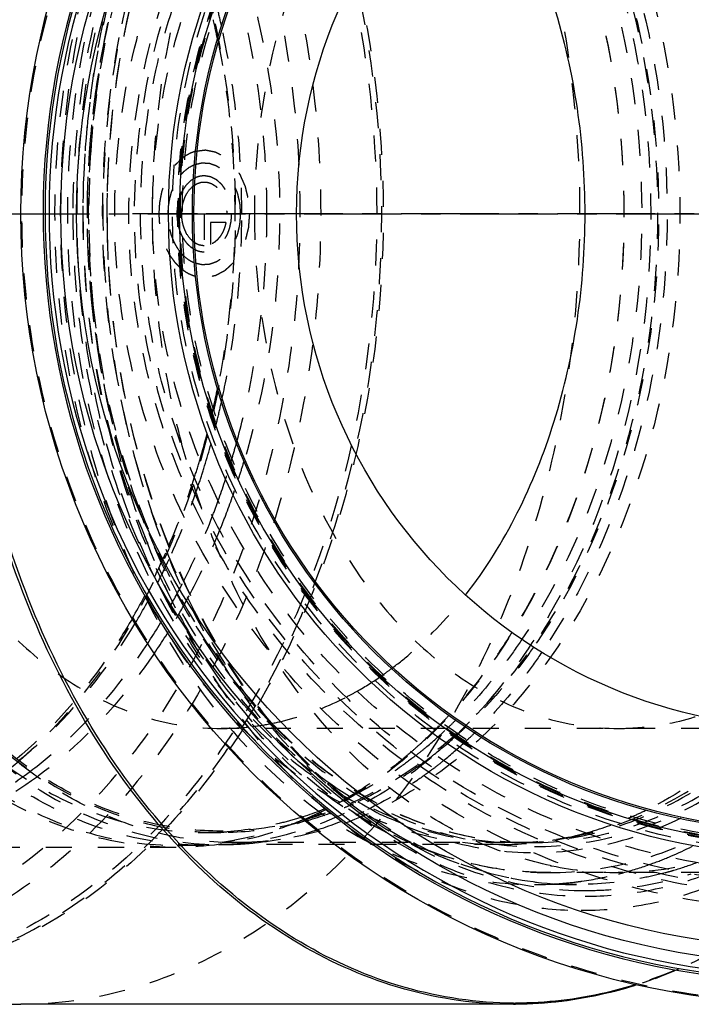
# Model space of a CAD drawing. Header units: millimetres. Extents: x 195 to 799, y 286 to 708.
# Tile 2 of 13: x 397 to 566, y 302 to 549. Entities that reach past the tile are written whole.
import ezdxf

# ---------------------------------------------------------------- set-up
doc = ezdxf.new("R2010")
doc.units = ezdxf.units.MM
doc.header["$LTSCALE"] = 65.185185
doc.linetypes.add('CENTER', pattern=[0.6, 0.375, -0.075, 0.075, -0.075])
doc.linetypes.add('HIDDEN', pattern=[0.2, 0.1, -0.1])
doc.layers.get('0').update_dxf_attribs({"linetype": 'CONTINUOUS'})
for name, color, linetype in [('FASEN', 7, 'CONTINUOUS'), ('KOERPER', 7, 'CONTINUOUS'), ('KONST.EL_MIT_GEO', 7, 'CONTINUOUS'), ('KURVEN', 7, 'CONTINUOUS')]:
    doc.layers.add(name, color=color, linetype=linetype)

msp = doc.modelspace()

# ---------------------------------------------------------------- linework, layer by layer
at = {"color": 2, "linetype": 'CENTER'}
msp.add_line((194.87, 500), (798.69, 500), dxfattribs=at)
at = {"layer": 'FASEN', "color": 8, "linetype": 'HIDDEN'}
msp.add_circle((595.69, 500), 157.5, dxfattribs=at)
at = {"layer": 'FASEN', "color": 7, "linetype": 'Continuous'}
msp.add_circle((595.69, 500), 154.61, dxfattribs=at)
at = {"layer": 'FASEN', "color": 8, "linetype": 'HIDDEN'}
for points, knots in [([(451.44, 657.5), (458.75, 657.5), (473.71, 655.38), (494.95, 646.09), (514.35, 631.2), (537.47, 603.97), (557.52, 559.59), (565.55, 500), (557.52, 440.41), (537.47, 396.03), (514.35, 368.8), (494.95, 353.91), (473.71, 344.62), (458.75, 342.5), (451.44, 342.5)], [0, 0, 0, 0, 0.051728, 0.105332, 0.162247, 0.223214, 0.356474, 0.5, 0.643526, 0.776786, 0.837753, 0.894668, 0.948272, 1, 1, 1, 1]), ([(447.9, 654.61), (455.08, 654.61), (469.77, 652.53), (490.62, 643.41), (509.66, 628.79), (532.36, 602.07), (552.04, 558.5), (559.92, 500), (552.04, 441.5), (532.36, 397.93), (509.66, 371.21), (490.62, 356.59), (469.77, 347.47), (455.08, 345.39), (447.9, 345.39)], [0, 0, 0, 0, 0.051728, 0.105332, 0.162247, 0.223214, 0.356474, 0.5, 0.643526, 0.776786, 0.837753, 0.894668, 0.948272, 1, 1, 1, 1]), ([(447.9, 345.39), (442.28, 345.39), (430.88, 346.64), (414.33, 352.21), (398.63, 361.29), (389.24, 369.3), (384.78, 373.76)], [0, 0, 0, 0, 0.237621, 0.480663, 0.733726, 1, 1, 1, 1]), ([(451.44, 342.5), (445.71, 342.5), (434.1, 343.78), (417.23, 349.45), (401.24, 358.7), (391.67, 366.87), (387.14, 371.4)], [0, 0, 0, 0, 0.237612, 0.480662, 0.733722, 1, 1, 1, 1])]:
    msp.add_open_spline(points, degree=3, knots=knots, dxfattribs=at)
at = {"layer": 'KOERPER', "color": 8, "linetype": 'HIDDEN'}
for p, q in [((595.69, 371.1), (447.9, 371.1)), ((595.69, 335), (529.93, 335))]:
    msp.add_line(p, q, dxfattribs=at)
msp.add_circle((595.69, 500), 165, dxfattribs=at)
at = {"layer": 'KOERPER', "color": 7, "linetype": 'Continuous'}
msp.add_circle((595.69, 500), 128.9, dxfattribs=at)
at = {"layer": 'KOERPER', "color": 8, "linetype": 'HIDDEN'}
for centre, radius, start, end in [((439.18, 454.69), 85.71, 305.1357, 306.8567), ((442, 450.52), 80.68, 299.7162, 304.7169), ((439.97, 453.58), 84.35, 304.6734, 305.1323), ((443.73, 447.52), 77.21, 297.3707, 299.7067), ((447.89, 435.83), 64.73, 270.0075, 276.8785), ((447.77, 436.81), 65.72, 276.8851, 281.2075), ((547.68, 419.92), 84.95, 258.2254, 258.5065), ((547.42, 418.5), 83.5, 258.4887, 269.9601)]:
    msp.add_arc(centre, radius, start, end, dxfattribs=at)
for points, knots in [([(547.36, 665), (555.02, 665), (570.7, 662.78), (592.95, 653.05), (613.26, 637.44), (637.49, 608.92), (658.5, 562.45), (664.03, 521.25), (664.03, 500)], [0, 0, 0, 0, 0.103456, 0.210669, 0.324498, 0.446432, 0.712952, 1, 1, 1, 1]), ([(447.9, 628.9), (441.92, 628.9), (429.67, 627.16), (412.29, 619.56), (396.42, 607.37), (377.49, 585.09), (361.08, 548.79), (356.76, 516.6), (356.76, 500)], [0, 0, 0, 0, 0.103456, 0.210669, 0.324498, 0.446432, 0.712952, 1, 1, 1, 1]), ([(547.36, 628.9), (541.37, 628.9), (529.13, 627.16), (511.75, 619.56), (495.87, 607.37), (476.95, 585.09), (460.54, 548.79), (456.21, 516.6), (456.21, 500)], [0, 0, 0, 0, 0.103456, 0.210669, 0.324498, 0.446432, 0.712952, 1, 1, 1, 1]), ([(430.69, 500), (430.69, 505.02), (431.33, 524.87), (434.52, 544.66), (438.4, 558.98)], [0, 0, 0, 0, 0.252831, 1, 1, 1, 1]), ([(356.76, 500), (356.76, 483.4), (361.08, 451.21), (377.49, 414.91), (396.42, 392.63), (412.29, 380.44), (429.67, 372.84), (441.92, 371.1), (447.9, 371.1)], [0, 0, 0, 0, 0.287048, 0.553568, 0.675502, 0.789331, 0.896544, 1, 1, 1, 1]), ([(438.4, 441.02), (437.12, 445.75), (432.59, 465.09), (430.69, 485.04), (430.69, 500)], [0, 0, 0, 0, 0.246659, 1, 1, 1, 1]), ([(456.21, 500), (456.21, 483.4), (460.54, 451.21), (476.95, 414.91), (495.87, 392.63), (511.75, 380.44), (529.13, 372.84), (541.37, 371.1), (547.36, 371.1)], [0, 0, 0, 0, 0.287048, 0.553568, 0.675502, 0.789331, 0.896544, 1, 1, 1, 1]), ([(664.03, 500), (664.03, 478.75), (658.5, 437.55), (637.49, 391.08), (613.26, 362.56), (592.95, 346.95), (570.7, 337.22), (555.02, 335), (547.36, 335)], [0, 0, 0, 0, 0.287048, 0.553568, 0.675502, 0.789331, 0.896544, 1, 1, 1, 1]), ([(530.35, 336.76), (525.2, 337.84), (514.92, 341), (495.04, 351.18), (472.38, 371.06), (451.33, 402.98), (441.96, 427.83), (438.4, 441.02)], [0, 0, 0, 0, 0.108226, 0.22001, 0.457917, 0.718694, 1, 1, 1, 1]), ([(490.59, 386.11), (492.28, 387.38), (499.07, 392.86), (505.07, 399.3), (509.13, 404.52)], [0, 0, 0, 0, 0.242115, 1, 1, 1, 1]), ([(460.54, 372.35), (462.14, 372.66), (468.58, 374.19), (474.8, 376.66), (479.23, 378.95)], [0, 0, 0, 0, 0.246198, 1, 1, 1, 1]), ([(547.36, 371.1), (549.04, 371.1), (555.81, 371.36), (562.53, 372.7), (567.38, 374.25)], [0, 0, 0, 0, 0.248499, 1, 1, 1, 1])]:
    msp.add_open_spline(points, degree=3, knots=knots, dxfattribs=at)
at = {"layer": 'KOERPER', "color": 7, "linetype": 'Continuous'}
for points, knots in [([(539.05, 500), (539.05, 517.6), (534.24, 551.57), (519.09, 582.71), (509.13, 595.48)], [0, 0, 0, 0, 0.520792, 1, 1, 1, 1]), ([(509.13, 404.52), (519.09, 417.29), (534.24, 448.43), (539.05, 482.4), (539.05, 500)], [0, 0, 0, 0, 0.479208, 1, 1, 1, 1])]:
    msp.add_open_spline(points, degree=3, knots=knots, dxfattribs=at)
at = {"layer": 'KONST.EL_MIT_GEO', "color": 8, "linetype": 'HIDDEN'}
for p, q in [((419.68, 514.12), (419.67, 513.89)), ((400.01, 360.32), (400.21, 360.47)), ((402.1, 359.21), (401.84, 359.01)), ((447.9, 345), (443.66, 345)), ((534.65, 343.74), (531.87, 343.24)), ((436.59, 341.3), (350.32, 341.3)), ((443.66, 341.8), (436.94, 341.8)), ((448.15, 342.6), (447.84, 342.55)), ((517.9, 342), (447.9, 342)), ((520.73, 342.5), (451.44, 342.5)), ((525.68, 342.5), (522.1, 342.5)), ((536.91, 332), (526.39, 332))]:
    msp.add_line(p, q, dxfattribs=at)
at = {"layer": 'KONST.EL_MIT_GEO', "color": 2, "linetype": 'CENTER'}
msp.add_line((595.69, 500), (425.69, 500), dxfattribs=at)
at = {"layer": 'KONST.EL_MIT_GEO', "color": 7, "linetype": 'Continuous'}
msp.add_line((521.15, 302), (397.7, 302), dxfattribs=at)
for radius in [198, 187.94, 184, 161, 158.2, 155]:
    msp.add_circle((595.69, 500), radius, dxfattribs=at)
at = {"layer": 'KONST.EL_MIT_GEO', "color": 8, "linetype": 'HIDDEN'}
for radius in [197.71, 174.46, 170.93, 169.5, 168, 165, 160, 158.7, 158.5, 158, 157.5]:
    msp.add_circle((595.69, 500), radius, dxfattribs=at)
at = {"layer": 'KONST.EL_MIT_GEO', "color": 7, "linetype": 'Continuous'}
for centre, radius, start, end in [((595.69, 500), 192.4, 107.8302, 72.1698), ((595.69, 500), 191.9, 107.8376, 72.1624), ((595.69, 500), 190.91, 107.8414, 72.1586), ((397.72, 401.5), 99.5, 262.9151, 269.9869), ((521.15, 401.13), 99.13, 270, 270.2949), ((521.65, 400.86), 98.57, 269.7151, 270)]:
    msp.add_arc(centre, radius, start, end, dxfattribs=at)
at = {"layer": 'KONST.EL_MIT_GEO', "color": 8, "linetype": 'HIDDEN'}
for centre, radius, start, end in [((245.15, 502.37), 207.69, 12.3886, 13.7193), ((239.16, 501.94), 211.98, 11.3165, 12.7225), ((658.53, 500.01), 239.27, 176.6733, 178.7553), ((658.73, 500), 239.47, 178.978, 180.9328), ((658.81, 500), 239.54, 178.7548, 178.978), ((658.81, 500), 239.54, 180.9329, 181.1738), ((658.58, 500), 239.31, 181.1734, 183.1905), ((658.01, 499.97), 238.75, 183.1911, 183.3217), ((239.13, 498.06), 212.01, 347.2802, 348.6829), ((240.98, 497.65), 210.11, 346.9225, 347.2787), ((245.15, 497.63), 207.69, 346.2808, 347.6114), ((244.78, 496.75), 206.21, 343.6157, 346.928), ((251.96, 495.88), 200.66, 342.6988, 345.9585), ((246.92, 497.2), 205.88, 345.9415, 346.2794), ((258.24, 495.87), 200.69, 343.476, 344.6228), ((251.95, 494.7), 198.75, 342.2443, 343.599), ((265.23, 493.71), 193.37, 340.186, 343.1667), ((260.21, 495.29), 198.64, 343.1516, 343.4746), ((263.99, 494.9), 197.99, 342.215, 343.3228), ((259.66, 492.18), 190.64, 336.7253, 342.2608), ((257.42, 494.19), 194.95, 341.3663, 342.6946), ((265.87, 494.3), 196.01, 341.9328, 342.2136), ((267.65, 490.54), 184.09, 335.7722, 341.4247), ((269.63, 493.06), 192.05, 339.094, 341.9379), ((269.94, 492.03), 188.38, 338.941, 340.1828), ((280.86, 487.6), 176.6, 333.2276, 339.0078), ((275.58, 490.83), 185.7, 337.8495, 339.0804), ((283.73, 487.45), 176.87, 332.1457, 337.8705), ((272.43, 486.87), 176.81, 333.9388, 336.6679), ((277.75, 486.04), 173.04, 333.0637, 335.7594), ((281.17, 482.61), 167.08, 329.8395, 333.9354), ((287.44, 481.03), 162.13, 328.9731, 333.0917), ((290.41, 482.83), 165.91, 330.6809, 333.2137), ((296.01, 481.17), 163.09, 329.6076, 332.0796), ((299.61, 477.58), 155.32, 326.7455, 330.7072), ((302.99, 477.07), 154.99, 325.791, 329.6099), ((414.09, 458.25), 123.64, 315.8053, 316.1229), ((412.86, 459.43), 125.35, 316.1248, 317.2554), ((423.77, 456.6), 117.6, 313.5666, 314.8054), ((416.31, 456.07), 120.53, 312.5235, 315.8125), ((426.96, 453.2), 112.94, 309.6648, 313.2169), ((424.84, 455.48), 116.06, 313.2084, 313.5647), ((429.63, 454.9), 115.27, 312.3229, 313.6116), ((432.76, 451.41), 110.57, 308.3239, 311.9756), ((431.48, 451.62), 114.23, 309.1981, 312.742), ((430.68, 453.75), 113.71, 311.9666, 312.3207), ((429.36, 453.94), 117.37, 312.7336, 313.0724), ((428.32, 455.04), 118.89, 313.0742, 314.2872), ((419.89, 452.22), 115.27, 310.9654, 312.5041), ((430.38, 449.15), 107.65, 308.0009, 309.642), ((436.1, 447.26), 105.25, 306.5909, 308.2999), ((434.92, 447.47), 108.84, 307.479, 309.1757), ((440.25, 433.71), 89.28, 294.3612, 296.0454), ((431.19, 436.73), 96.06, 298.7914, 300.0744), ((441.52, 430.85), 86.15, 287.8007, 294.3753), ((433.04, 433.28), 92.15, 292.6544, 298.5794), ((446.31, 429.4), 84.6, 285.5233, 292.5289), ((431.64, 435.91), 95.13, 298.5616, 298.7897), ((445.21, 432.12), 87.53, 292.5129, 294.1394), ((444.59, 432.07), 90.61, 294.1158, 295.5377), ((514.61, 432.04), 90.58, 293.5562, 295.9854), ((445.84, 429.22), 87.5, 287.1988, 294.1325), ((516.23, 428.18), 86.4, 285.508, 292.8964), ((515.2, 430.71), 89.13, 292.8765, 293.551), ((447.51, 423.91), 81.94, 276.1421, 287.1765), ((443.66, 422.3), 77.3, 270.0004, 271.5735), ((443.65, 422.56), 77.56, 271.5736, 273.138), ((443.64, 422.81), 77.81, 273.1379, 274.2628), ((436.75, 422.61), 80.82, 278.4524, 280.3811), ((517.86, 421.82), 79.82, 270.034, 280.1105), ((520.69, 422.06), 79.56, 270.0329, 280.1107), ((517.64, 423.15), 81.17, 280.0982, 281.7801), ((517.39, 424.28), 82.32, 281.7871, 285.4563), ((521.98, 429.7), 98.47, 292.7407, 299.312), ((436.92, 421.39), 79.59, 270.0179, 277.8876), ((447.9, 420.89), 78.89, 270.0013, 272.581), ((436.8, 422.28), 80.49, 278.1032, 278.4512), ((447.88, 421.26), 79.26, 272.5806, 274.263), ((447.86, 421.63), 79.63, 274.2633, 276.0735), ((522.1, 421.03), 78.53, 269.001, 269.9998), ((525.68, 421.16), 78.66, 267.393, 269.9987), ((524.24, 424.55), 92.85, 289.4097, 292.6837), ((525.2, 421.8), 89.94, 285.082, 289.4129), ((536.01, 420.8), 88.89, 285.0702, 286.4994), ((535.46, 422.61), 90.78, 286.5088, 290.3418), ((526.08, 418.49), 86.51, 278.0687, 284.2968), ((525.68, 420.1), 88.17, 284.2848, 285.0692), ((526.39, 416.02), 84.02, 270.003, 273.8059), ((526.34, 416.75), 84.75, 273.8068, 277.1192), ((526.28, 417.25), 85.26, 277.1173, 278.052)]:
    msp.add_arc(centre, radius, start, end, dxfattribs=at)
at = {"layer": 'KONST.EL_MIT_GEO', "color": 7, "linetype": 'Continuous'}
for points, knots in [([(521.15, 302), (511.95, 302), (493.14, 304.67), (466.44, 316.34), (442.06, 335.07), (413, 369.28), (393.15, 413.22), (382.91, 461.48), (380.25, 500), (382.91, 538.52), (393.15, 586.78), (413, 630.72), (442.06, 664.93), (466.44, 683.66), (493.14, 695.33), (511.95, 698), (521.15, 698)], [0, 0, 0, 0, 0.051692, 0.105258, 0.162132, 0.223055, 0.356218, 0.427422, 0.5, 0.572578, 0.643782, 0.776945, 0.837868, 0.894742, 0.948308, 1, 1, 1, 1]), ([(521.16, 302.29), (512, 302.34), (493.25, 305.09), (466.69, 316.82), (442.43, 335.56), (413.52, 369.72), (393.79, 413.52), (383.61, 461.62), (380.96, 500), (383.61, 538.38), (393.79, 586.48), (413.52, 630.28), (442.43, 664.44), (466.69, 683.18), (493.25, 694.91), (512, 697.66), (521.16, 697.71)], [0, 0, 0, 0, 0.051688, 0.105272, 0.162169, 0.223109, 0.356269, 0.427451, 0.5, 0.572549, 0.643731, 0.776891, 0.837831, 0.894728, 0.948312, 1, 1, 1, 1]), ([(551.72, 306.92), (549.27, 306.16), (539.46, 303.49), (529.24, 302.29), (521.65, 302.29)], [0, 0, 0, 0, 0.252851, 1, 1, 1, 1]), ([(552.02, 306.85), (549.55, 306.06), (539.65, 303.3), (529.33, 302.04), (521.66, 302)], [0, 0, 0, 0, 0.252888, 1, 1, 1, 1])]:
    msp.add_open_spline(points, degree=3, knots=knots, dxfattribs=at)
at = {"layer": 'KONST.EL_MIT_GEO', "color": 8, "linetype": 'HIDDEN'}
for points, knots in [([(397.7, 698), (406.89, 698), (425.7, 695.33), (452.4, 683.66), (476.78, 664.93), (505.85, 630.72), (525.69, 586.78), (535.93, 538.52), (538.6, 500), (535.93, 461.48), (525.69, 413.22), (505.85, 369.28), (476.78, 335.07), (452.4, 316.34), (425.7, 304.67), (406.89, 302), (397.7, 302)], [0, 0, 0, 0, 0.051692, 0.105258, 0.162132, 0.223055, 0.356218, 0.427422, 0.5, 0.572578, 0.643782, 0.776945, 0.837868, 0.894742, 0.948308, 1, 1, 1, 1]), ([(521.15, 698), (530.34, 698), (549.15, 695.33), (575.85, 683.66), (600.23, 664.93), (629.3, 630.72), (649.14, 586.78), (659.39, 538.52), (662.05, 500), (659.39, 461.48), (649.14, 413.22), (629.3, 369.28), (600.23, 335.07), (575.85, 316.34), (549.15, 304.67), (530.34, 302), (521.15, 302)], [0, 0, 0, 0, 0.051692, 0.105258, 0.162132, 0.223055, 0.356218, 0.427422, 0.5, 0.572578, 0.643782, 0.776945, 0.837868, 0.894742, 0.948308, 1, 1, 1, 1]), ([(339.93, 687.94), (348.66, 687.94), (366.51, 685.41), (391.85, 674.33), (415, 656.55), (442.58, 624.08), (461.42, 582.37), (471.14, 536.56), (473.67, 500), (471.14, 463.44), (461.42, 417.63), (442.58, 375.92), (415, 343.45), (391.85, 325.67), (366.51, 314.59), (348.66, 312.06), (339.93, 312.06)], [0, 0, 0, 0, 0.051692, 0.105258, 0.162132, 0.223055, 0.356218, 0.427422, 0.5, 0.572578, 0.643782, 0.776945, 0.837868, 0.894742, 0.948308, 1, 1, 1, 1]), ([(337.59, 316), (346.14, 316), (363.62, 318.48), (388.43, 329.33), (411.09, 346.73), (438.1, 378.52), (456.54, 419.35), (466.06, 464.2), (468.53, 500), (466.06, 535.8), (456.54, 580.65), (438.1, 621.48), (411.09, 653.27), (388.43, 670.67), (363.62, 681.52), (346.14, 684), (337.59, 684)], [0, 0, 0, 0, 0.051692, 0.105258, 0.162132, 0.223055, 0.356218, 0.427422, 0.5, 0.572578, 0.643782, 0.776945, 0.837868, 0.894742, 0.948308, 1, 1, 1, 1]), ([(394.1, 683.16), (401.92, 679.6), (417.23, 670.34), (437.42, 651.54), (454.9, 628.09), (474.3, 590.93), (488.7, 537.47), (489.65, 470.5), (474.65, 406.85), (449.16, 361.13), (422.31, 333.73), (400.41, 318.87), (376.88, 309.69), (360.49, 307.6), (352.44, 307.6)], [0, 0, 0, 0, 0.054235, 0.111798, 0.173038, 0.237822, 0.375358, 0.517739, 0.656292, 0.783595, 0.842032, 0.897009, 0.949259, 1, 1, 1, 1]), ([(310.88, 682.67), (303.07, 679.12), (287.81, 669.88), (267.68, 651.13), (250.24, 627.74), (230.9, 590.67), (216.54, 537.36), (215.59, 470.56), (230.55, 407.09), (255.98, 361.49), (282.76, 334.16), (304.6, 319.34), (328.08, 310.18), (352.44, 307.08), (376.81, 310.18), (400.29, 319.34), (422.12, 334.16), (448.91, 361.49), (474.33, 407.09), (489.29, 470.56), (488.34, 537.36), (473.98, 590.67), (454.64, 627.74), (437.21, 651.13), (417.07, 669.88), (401.81, 679.12), (394.01, 682.67)], [0, 0, 0, 0, 0.027118, 0.055901, 0.086522, 0.118914, 0.187683, 0.258873, 0.328149, 0.391799, 0.421017, 0.448505, 0.47463, 0.5, 0.52537, 0.551495, 0.578983, 0.608201, 0.671851, 0.741127, 0.812317, 0.881086, 0.913478, 0.944099, 0.972882, 1, 1, 1, 1]), ([(393.22, 681.73), (400.98, 678.2), (416.17, 669), (436.19, 650.34), (453.54, 627.08), (472.78, 590.2), (487.06, 537.16), (488.01, 470.71), (473.12, 407.56), (447.83, 362.2), (421.18, 335.01), (399.46, 320.27), (376.11, 311.16), (359.84, 309.09), (351.86, 309.09)], [0, 0, 0, 0, 0.054236, 0.111803, 0.173045, 0.23783, 0.375367, 0.517745, 0.656294, 0.783592, 0.842028, 0.897004, 0.949254, 1, 1, 1, 1]), ([(519.33, 668.62), (511.81, 666.86), (496.79, 661.17), (476.35, 647.23), (458.18, 628.26), (437.26, 596.46), (420.36, 548.31), (415.96, 486.13), (427.27, 425.66), (449.6, 381.49), (474.1, 354.74), (494.32, 340.17), (516.25, 331.13), (531.6, 329.07), (539.12, 329.07)], [0, 0, 0, 0, 0.052604, 0.108078, 0.167238, 0.2303, 0.36612, 0.509298, 0.650319, 0.780439, 0.840052, 0.895925, 0.948801, 1, 1, 1, 1]), ([(526.39, 668), (518.59, 668), (502.63, 665.74), (479.97, 655.83), (459.29, 639.94), (434.62, 610.91), (413.23, 563.56), (404.67, 500), (413.23, 436.44), (434.62, 389.09), (459.29, 360.06), (479.97, 344.17), (502.63, 334.26), (518.59, 332), (526.39, 332)], [0, 0, 0, 0, 0.05173, 0.105334, 0.162249, 0.223216, 0.356476, 0.5, 0.643524, 0.776784, 0.837751, 0.894666, 0.94827, 1, 1, 1, 1]), ([(536.91, 668), (529.11, 668), (513.15, 665.74), (490.49, 655.83), (469.81, 639.94), (445.14, 610.91), (423.75, 563.56), (415.19, 500), (423.75, 436.44), (445.14, 389.09), (469.81, 360.06), (490.49, 344.17), (513.15, 334.26), (529.11, 332), (536.91, 332)], [0, 0, 0, 0, 0.05173, 0.105334, 0.162249, 0.223216, 0.356476, 0.5, 0.643524, 0.776784, 0.837751, 0.894666, 0.94827, 1, 1, 1, 1]), ([(518.72, 665.97), (511.43, 664.33), (496.8, 658.94), (476.83, 645.49), (458.98, 627.04), (438.3, 595.85), (421.5, 548.38), (416.99, 486.95), (427.98, 427.17), (449.85, 383.51), (473.83, 357.13), (493.52, 342.84), (514.78, 334.01), (529.65, 332), (536.91, 332)], [0, 0, 0, 0, 0.051846, 0.106791, 0.165701, 0.228777, 0.365211, 0.509438, 0.651522, 0.782249, 0.841825, 0.897362, 0.949611, 1, 1, 1, 1]), ([(518.98, 667.09), (512.39, 665.5), (499.24, 660.67), (481.07, 649.17), (464.53, 633.66), (444.79, 607.62), (426.87, 567.55), (420.76, 532.35), (419.68, 514.12)], [0, 0, 0, 0, 0.104779, 0.214458, 0.330449, 0.453331, 0.717723, 1, 1, 1, 1]), ([(646.6, 500), (646.6, 521.25), (641.06, 562.45), (620.05, 608.92), (595.83, 637.44), (575.51, 653.05), (553.26, 662.78), (537.59, 665), (529.93, 665)], [0, 0, 0, 0, 0.287048, 0.553568, 0.675502, 0.789331, 0.896544, 1, 1, 1, 1]), ([(337.59, 661), (345.07, 661), (360.37, 658.83), (382.07, 649.34), (401.9, 634.11), (425.54, 606.28), (446.04, 560.91), (454.24, 500), (446.04, 439.09), (425.54, 393.72), (401.9, 365.89), (382.07, 350.66), (360.37, 341.17), (345.07, 339), (337.59, 339)], [0, 0, 0, 0, 0.051729, 0.105334, 0.162249, 0.223216, 0.356476, 0.5, 0.643524, 0.776784, 0.837751, 0.894666, 0.948271, 1, 1, 1, 1]), ([(436.59, 341.3), (429.22, 341.3), (414.14, 343.44), (392.74, 352.8), (373.2, 367.8), (349.9, 395.23), (329.69, 439.96), (321.61, 500), (329.69, 560.04), (349.9, 604.77), (373.2, 632.2), (392.74, 647.2), (414.14, 656.56), (429.22, 658.7), (436.59, 658.7)], [0, 0, 0, 0, 0.05173, 0.105334, 0.162249, 0.223216, 0.356476, 0.5, 0.643524, 0.776784, 0.837751, 0.894666, 0.94827, 1, 1, 1, 1]), ([(639.53, 500), (639.53, 520.61), (635.38, 551.35), (621.39, 588.75), (607.42, 613.13), (590.3, 633.28), (570.6, 648.41), (549.01, 657.84), (526.39, 661.06), (503.77, 657.84), (482.18, 648.41), (462.48, 633.28), (445.36, 613.13), (431.39, 588.75), (417.4, 551.35), (413.25, 520.61), (413.25, 500)], [0, 0, 0, 0, 0.143395, 0.211975, 0.276986, 0.337897, 0.394761, 0.448319, 0.5, 0.551681, 0.605239, 0.662103, 0.723014, 0.788025, 0.856605, 1, 1, 1, 1]), ([(526.39, 658.5), (519.03, 658.5), (503.97, 656.36), (482.6, 647.02), (463.08, 632.03), (439.81, 604.63), (419.63, 559.97), (411.56, 500), (419.63, 440.03), (439.81, 395.37), (463.08, 367.97), (482.6, 352.98), (503.97, 343.64), (519.03, 341.5), (526.39, 341.5)], [0, 0, 0, 0, 0.051729, 0.105334, 0.162249, 0.223216, 0.356476, 0.5, 0.643524, 0.776784, 0.837751, 0.894666, 0.948271, 1, 1, 1, 1]), ([(436.59, 658.7), (443.96, 658.7), (459.04, 656.56), (480.43, 647.2), (499.98, 632.2), (523.27, 604.77), (543.48, 560.04), (551.57, 500), (543.48, 439.96), (523.27, 395.23), (499.98, 367.8), (480.43, 352.8), (459.04, 343.44), (443.96, 341.3), (436.59, 341.3)], [0, 0, 0, 0, 0.05173, 0.105334, 0.162249, 0.223216, 0.356476, 0.5, 0.643524, 0.776784, 0.837751, 0.894666, 0.94827, 1, 1, 1, 1]), ([(526.39, 341.5), (533.75, 341.5), (548.81, 343.64), (570.18, 352.98), (589.7, 367.97), (612.97, 395.37), (633.15, 440.03), (641.22, 500), (633.15, 559.97), (612.97, 604.63), (589.7, 632.03), (570.18, 647.02), (548.81, 656.36), (533.75, 658.5), (526.39, 658.5)], [0, 0, 0, 0, 0.051729, 0.105334, 0.162249, 0.223216, 0.356476, 0.5, 0.643524, 0.776784, 0.837751, 0.894666, 0.948271, 1, 1, 1, 1]), ([(436.94, 658.2), (429.6, 658.2), (414.56, 656.07), (393.23, 646.74), (373.75, 631.78), (350.53, 604.44), (330.38, 559.85), (322.33, 500), (330.38, 440.15), (350.53, 395.56), (373.75, 368.22), (393.23, 353.26), (414.56, 343.93), (429.6, 341.8), (436.94, 341.8)], [0, 0, 0, 0, 0.05173, 0.105334, 0.162249, 0.223216, 0.356476, 0.5, 0.643524, 0.776784, 0.837751, 0.894666, 0.94827, 1, 1, 1, 1]), ([(443.66, 341.8), (436.31, 341.8), (421.28, 343.93), (399.95, 353.26), (380.47, 368.22), (357.25, 395.56), (337.1, 440.15), (329.04, 500), (337.1, 559.85), (357.25, 604.44), (380.47, 631.78), (399.95, 646.74), (421.28, 656.07), (436.31, 658.2), (443.66, 658.2)], [0, 0, 0, 0, 0.05173, 0.105334, 0.162249, 0.223216, 0.356476, 0.5, 0.643524, 0.776784, 0.837751, 0.894666, 0.94827, 1, 1, 1, 1]), ([(447.9, 658), (440.57, 658), (425.55, 655.87), (404.25, 646.56), (384.79, 631.61), (361.6, 604.3), (341.48, 559.78), (333.43, 500), (341.48, 440.22), (361.6, 395.7), (384.79, 368.39), (404.25, 353.44), (425.55, 344.13), (440.57, 342), (447.9, 342)], [0, 0, 0, 0, 0.05173, 0.105334, 0.162249, 0.223216, 0.356476, 0.5, 0.643524, 0.776784, 0.837751, 0.894666, 0.94827, 1, 1, 1, 1]), ([(517.9, 658), (510.57, 658), (495.56, 655.87), (474.25, 646.56), (454.8, 631.61), (431.6, 604.3), (411.48, 559.78), (403.43, 500), (411.48, 440.22), (431.6, 395.7), (454.8, 368.39), (474.25, 353.44), (495.56, 344.13), (510.57, 342), (517.9, 342)], [0, 0, 0, 0, 0.05173, 0.105334, 0.162249, 0.223216, 0.356476, 0.5, 0.643524, 0.776784, 0.837751, 0.894666, 0.94827, 1, 1, 1, 1]), ([(520.73, 657.5), (513.42, 657.5), (498.45, 655.38), (477.22, 646.09), (457.82, 631.2), (434.7, 603.97), (414.65, 559.59), (406.62, 500), (414.65, 440.41), (434.7, 396.03), (457.82, 368.8), (477.22, 353.91), (498.45, 344.62), (513.42, 342.5), (520.73, 342.5)], [0, 0, 0, 0, 0.05173, 0.105334, 0.162249, 0.223216, 0.356476, 0.5, 0.643524, 0.776784, 0.837751, 0.894666, 0.94827, 1, 1, 1, 1]), ([(525.68, 657.5), (518.41, 657.5), (503.51, 655.38), (482.36, 646.12), (463.02, 631.25), (439.93, 604.04), (419.89, 559.63), (411.87, 500), (419.89, 440.37), (439.93, 395.96), (463.02, 368.75), (482.36, 353.88), (503.51, 344.62), (518.41, 342.5), (525.68, 342.5)], [0, 0, 0, 0, 0.051519, 0.104962, 0.161796, 0.222759, 0.356188, 0.5, 0.643811, 0.77724, 0.838204, 0.895038, 0.948481, 1, 1, 1, 1]), ([(443.66, 658.2), (451, 658.2), (466.04, 656.07), (487.37, 646.74), (506.85, 631.78), (530.07, 604.44), (550.22, 559.85), (558.27, 500), (550.22, 440.15), (530.07, 395.56), (506.85, 368.22), (487.37, 353.26), (466.04, 343.93), (451, 341.8), (443.66, 341.8)], [0, 0, 0, 0, 0.05173, 0.105334, 0.162249, 0.223216, 0.356476, 0.5, 0.643524, 0.776784, 0.837751, 0.894666, 0.94827, 1, 1, 1, 1]), ([(522.1, 342.5), (529.42, 342.5), (544.38, 344.62), (565.62, 353.91), (585.01, 368.8), (608.13, 396.03), (628.19, 440.41), (636.21, 500), (628.19, 559.59), (608.13, 603.97), (585.01, 631.2), (565.62, 646.09), (544.38, 655.38), (529.42, 657.5), (522.1, 657.5)], [0, 0, 0, 0, 0.05173, 0.105334, 0.162249, 0.223216, 0.356476, 0.5, 0.643524, 0.776784, 0.837751, 0.894666, 0.94827, 1, 1, 1, 1]), ([(525.68, 342.5), (533, 342.5), (547.96, 344.62), (569.2, 353.91), (588.59, 368.8), (611.71, 396.03), (631.77, 440.41), (639.79, 500), (631.77, 559.59), (611.71, 603.97), (588.59, 631.2), (569.2, 646.09), (547.96, 655.38), (533, 657.5), (525.68, 657.5)], [0, 0, 0, 0, 0.05173, 0.105334, 0.162249, 0.223216, 0.356476, 0.5, 0.643524, 0.776784, 0.837751, 0.894666, 0.94827, 1, 1, 1, 1]), ([(534.65, 343.74), (541.4, 344.94), (554.94, 349.2), (573.65, 360.44), (590.54, 376.19), (610.44, 403.11), (627.57, 444.86), (634.44, 500), (627.57, 555.14), (610.44, 596.89), (590.54, 623.81), (573.65, 639.56), (554.94, 650.8), (541.4, 655.06), (534.65, 656.26)], [0, 0, 0, 0, 0.051839, 0.106175, 0.163917, 0.225424, 0.358371, 0.5, 0.641629, 0.774576, 0.836083, 0.893825, 0.948161, 1, 1, 1, 1]), ([(443.66, 655), (436.46, 655), (421.73, 652.91), (400.83, 643.77), (381.75, 629.11), (358.99, 602.32), (339.26, 558.64), (331.36, 500), (339.26, 441.36), (358.99, 397.68), (381.75, 370.89), (400.83, 356.23), (421.73, 347.09), (436.46, 345), (443.66, 345)], [0, 0, 0, 0, 0.05173, 0.105334, 0.162249, 0.223216, 0.356476, 0.5, 0.643524, 0.776784, 0.837751, 0.894666, 0.94827, 1, 1, 1, 1]), ([(460.87, 628.08), (445.48, 612.5), (427.96, 581.84), (416.36, 536.89), (413.27, 499.98), (416.37, 463.07), (427.97, 418.13), (445.5, 387.47), (460.9, 371.89)], [0, 0, 0, 0, 0.236289, 0.366316, 0.500013, 0.633707, 0.763729, 1, 1, 1, 1]), ([(528.23, 609.81), (538.7, 594.49), (554.55, 558.56), (562.25, 500), (554.55, 441.44), (538.7, 405.51), (528.23, 390.19)], [0, 0, 0, 0, 0.241108, 0.5, 0.758892, 1, 1, 1, 1]), ([(526.15, 608.53), (536.61, 593.46), (552.43, 557.96), (560.13, 500), (552.43, 442.04), (536.61, 406.54), (526.15, 391.47)], [0, 0, 0, 0, 0.240946, 0.5, 0.759054, 1, 1, 1, 1]), ([(520.71, 604.85), (530.09, 589.86), (544.24, 555.5), (551.16, 500), (544.24, 444.5), (530.09, 410.14), (520.71, 395.15)], [0, 0, 0, 0, 0.242058, 0.5, 0.757942, 1, 1, 1, 1]), ([(523.24, 606.58), (533.25, 591.62), (548.4, 556.74), (555.78, 500), (548.4, 443.26), (533.25, 408.38), (523.24, 393.42)], [0, 0, 0, 0, 0.241333, 0.5, 0.758667, 1, 1, 1, 1]), ([(435.59, 597.09), (431.92, 589.96), (418.68, 559.24), (413.25, 525.36), (413.25, 500)], [0, 0, 0, 0, 0.240476, 1, 1, 1, 1]), ([(435.61, 597.14), (429.23, 583.69), (419.37, 554.63), (413.4, 508.7), (416.14, 462.15), (427.45, 418.2), (446.58, 379.86), (468.68, 354.16), (488.97, 339.38), (504.79, 331.45), (521.27, 326.62), (532.52, 325.54), (538.08, 325.54)], [0, 0, 0, 0, 0.13324, 0.272239, 0.412181, 0.548073, 0.675697, 0.79261, 0.847198, 0.899532, 0.950208, 1, 1, 1, 1]), ([(422.95, 571.71), (420.92, 566.12), (413.74, 542.87), (410.73, 518.37), (410.73, 500)], [0, 0, 0, 0, 0.244489, 1, 1, 1, 1]), ([(411.79, 500), (411.79, 506.16), (412.75, 530.37), (417.57, 554.46), (423.44, 571.55)], [0, 0, 0, 0, 0.254181, 1, 1, 1, 1]), ([(453.65, 561.92), (456.62, 552), (465.46, 511.3), (462.61, 468.02), (453.65, 438.08)], [0, 0, 0, 0, 0.248788, 1, 1, 1, 1]), ([(459.36, 500), (459.36, 504.89), (458.72, 524.2), (455.57, 543.44), (451.75, 557.35)], [0, 0, 0, 0, 0.252919, 1, 1, 1, 1]), ([(453.05, 500), (453.05, 503.97), (452.63, 519.71), (450.54, 535.42), (448.01, 546.93)], [0, 0, 0, 0, 0.251888, 1, 1, 1, 1]), ([(447.02, 543.54), (448.44, 536.41), (452.7, 507.58), (451.31, 477.9), (447.02, 456.46)], [0, 0, 0, 0, 0.24935, 1, 1, 1, 1]), ([(410.73, 500), (410.73, 491.53), (412.58, 458.9), (421.82, 426.45), (433.23, 405.08)], [0, 0, 0, 0, 0.258986, 1, 1, 1, 1]), ([(501.6, 339.79), (495.07, 342.03), (482.2, 348.16), (464.76, 361.36), (449.24, 378.32), (431.24, 405.83), (415.86, 446.73), (411.79, 481.99), (411.79, 500)], [0, 0, 0, 0, 0.106372, 0.217727, 0.335106, 0.458805, 0.722419, 1, 1, 1, 1]), ([(413.25, 500), (413.25, 479.39), (417.4, 448.65), (431.39, 411.25), (445.36, 386.87), (462.48, 366.72), (482.18, 351.59), (503.77, 342.16), (526.39, 338.94), (549.01, 342.16), (570.6, 351.59), (590.3, 366.72), (607.42, 386.87), (621.39, 411.25), (635.38, 448.65), (639.53, 479.39), (639.53, 500)], [0, 0, 0, 0, 0.143395, 0.211975, 0.276986, 0.337897, 0.394761, 0.448319, 0.5, 0.551681, 0.605239, 0.662103, 0.723014, 0.788025, 0.856605, 1, 1, 1, 1]), ([(413.25, 500), (413.25, 482.17), (417.21, 447.29), (432.12, 406.75), (449.55, 379.39), (464.53, 362.47), (481.31, 349.19), (493.71, 342.88), (499.99, 340.52)], [0, 0, 0, 0, 0.278791, 0.543352, 0.667217, 0.784386, 0.895003, 1, 1, 1, 1]), ([(448.01, 453.07), (448.85, 456.88), (451.8, 472.36), (453.05, 488.15), (453.05, 500)], [0, 0, 0, 0, 0.247706, 1, 1, 1, 1]), ([(451.75, 442.65), (453.01, 447.24), (457.47, 466.04), (459.36, 485.45), (459.36, 500)], [0, 0, 0, 0, 0.246562, 1, 1, 1, 1]), ([(529.93, 335), (537.59, 335), (553.26, 337.22), (575.51, 346.95), (595.83, 362.56), (620.05, 391.08), (641.06, 437.55), (646.6, 478.75), (646.6, 500)], [0, 0, 0, 0, 0.103456, 0.210669, 0.324498, 0.446432, 0.712952, 1, 1, 1, 1]), ([(419.67, 486.13), (420.86, 465.63), (428.19, 426.3), (450.34, 382.5), (474.63, 355.96), (494.69, 341.51), (516.43, 332.54), (531.66, 330.5), (539.12, 330.5)], [0, 0, 0, 0, 0.287385, 0.552561, 0.674049, 0.787911, 0.895665, 1, 1, 1, 1]), ([(433.23, 405.08), (438.44, 395.33), (450.34, 377.54), (466.27, 363.08), (474.73, 357.46)], [0, 0, 0, 0, 0.520998, 1, 1, 1, 1]), ([(425.64, 398.66), (423.6, 395.17), (415.37, 382.17), (405.02, 370.43), (396.31, 363.17)], [0, 0, 0, 0, 0.262906, 1, 1, 1, 1]), ([(396.84, 362.77), (399.67, 365.07), (411.02, 375.25), (420.39, 387.54), (426.37, 397.46)], [0, 0, 0, 0, 0.23928, 1, 1, 1, 1]), ([(520.71, 395.15), (519.52, 393.26), (514.74, 385.97), (509.31, 379.11), (504.91, 374.35)], [0, 0, 0, 0, 0.256277, 1, 1, 1, 1]), ([(400.21, 360.47), (402.98, 362.57), (414.11, 371.86), (423.46, 383.2), (429.5, 392.41)], [0, 0, 0, 0, 0.239627, 1, 1, 1, 1]), ([(523.24, 393.42), (521.99, 391.56), (516.96, 384.41), (511.26, 377.73), (506.65, 373.16)], [0, 0, 0, 0, 0.256642, 1, 1, 1, 1]), ([(431.16, 389.93), (429.08, 386.88), (420.7, 375.5), (410.51, 365.39), (402.1, 359.21)], [0, 0, 0, 0, 0.261187, 1, 1, 1, 1]), ([(526.15, 391.47), (524.87, 389.62), (519.7, 382.53), (513.85, 375.94), (509.13, 371.45)], [0, 0, 0, 0, 0.256763, 1, 1, 1, 1]), ([(528.23, 390.19), (526.96, 388.32), (521.82, 381.18), (516.02, 374.5), (511.33, 369.94)], [0, 0, 0, 0, 0.256611, 1, 1, 1, 1]), ([(460.9, 371.89), (469.31, 363.38), (483.77, 352.54), (505.54, 344.51), (516.62, 342.83), (522.11, 342.58)], [0, 0, 0, 0, 0.518422, 0.762175, 1, 1, 1, 1]), ([(583.15, 371.74), (580.97, 369.52), (572.28, 361.32), (562.25, 354.49), (554.3, 350.62)], [0, 0, 0, 0, 0.259841, 1, 1, 1, 1]), ([(393.9, 365.12), (401.73, 358.85), (414.78, 351.14), (433.66, 345.88), (443.19, 345), (447.9, 345)], [0, 0, 0, 0, 0.51354, 0.758742, 1, 1, 1, 1]), ([(495.46, 365.18), (494.19, 364.07), (489.09, 359.84), (483.6, 356.07), (479.33, 353.6)], [0, 0, 0, 0, 0.25529, 1, 1, 1, 1]), ([(496.65, 364.32), (495.29, 363.26), (489.84, 359.21), (483.99, 355.71), (479.45, 353.5)], [0, 0, 0, 0, 0.255406, 1, 1, 1, 1]), ([(498.84, 362.76), (497.42, 361.7), (491.77, 357.73), (485.7, 354.34), (481.01, 352.24)], [0, 0, 0, 0, 0.255417, 1, 1, 1, 1]), ([(347.49, 341.8), (356.65, 341.8), (375.59, 345.18), (392.29, 354.52), (400.01, 360.32)], [0, 0, 0, 0, 0.486748, 1, 1, 1, 1]), ([(501.14, 361.09), (499.75, 360.03), (494.21, 355.99), (488.26, 352.51), (483.65, 350.31)], [0, 0, 0, 0, 0.255332, 1, 1, 1, 1]), ([(401.84, 359.01), (394.23, 353.45), (377.8, 344.52), (359.28, 341.3), (350.32, 341.3)], [0, 0, 0, 0, 0.512685, 1, 1, 1, 1]), ([(474.73, 357.46), (481.66, 352.85), (496.44, 345.47), (512.77, 342.65), (520.73, 342.51)], [0, 0, 0, 0, 0.510885, 1, 1, 1, 1]), ([(468.95, 347.89), (467.23, 347.41), (460.33, 345.74), (453.21, 345), (447.9, 345)], [0, 0, 0, 0, 0.252323, 1, 1, 1, 1]), ([(467.86, 348.82), (466.35, 348.34), (460.32, 346.6), (454.09, 345.56), (449.42, 345.21)], [0, 0, 0, 0, 0.252508, 1, 1, 1, 1]), ([(468.53, 348.24), (467.13, 347.66), (461.54, 345.49), (455.72, 343.92), (451.32, 343.11)], [0, 0, 0, 0, 0.253146, 1, 1, 1, 1]), ([(499.99, 340.52), (504.8, 338.72), (514.67, 335.94), (524.87, 335), (529.93, 335)], [0, 0, 0, 0, 0.504064, 1, 1, 1, 1]), ([(529.93, 335), (527.54, 335), (517.94, 335.4), (508.43, 337.45), (501.6, 339.79)], [0, 0, 0, 0, 0.248521, 1, 1, 1, 1]), ([(559.13, 334.96), (557.3, 334.47), (550.02, 332.76), (542.51, 332), (536.91, 332)], [0, 0, 0, 0, 0.252198, 1, 1, 1, 1]), ([(538.08, 325.54), (544.27, 325.54), (556.81, 326.88), (568.79, 330.81), (574.58, 333.34)], [0, 0, 0, 0, 0.494623, 1, 1, 1, 1]), ([(539.12, 330.5), (541.35, 330.5), (550.33, 330.85), (559.25, 332.65), (565.67, 334.71)], [0, 0, 0, 0, 0.248376, 1, 1, 1, 1]), ([(539.12, 329.07), (544.08, 329.07), (554.1, 329.95), (563.81, 332.53), (568.56, 334.22)], [0, 0, 0, 0, 0.496306, 1, 1, 1, 1]), ([(594.29, 331.08), (587.92, 325.6), (574.49, 315.98), (559.36, 309.3), (551.72, 306.92)], [0, 0, 0, 0, 0.512407, 1, 1, 1, 1]), ([(595.37, 331.96), (588.91, 326.27), (575.26, 316.29), (559.82, 309.33), (552.02, 306.85)], [0, 0, 0, 0, 0.512501, 1, 1, 1, 1])]:
    msp.add_open_spline(points, degree=3, knots=knots, dxfattribs=at)
at = {"layer": 'KURVEN', "color": 8, "linetype": 'HIDDEN'}
for p, q in [((454.97, 500), (427.74, 500)), ((443.66, 500), (443.66, 492)), ((445.21, 497.8), (445.21, 492.31)), ((449.1, 497.8), (445.21, 497.8))]:
    msp.add_line(p, q, dxfattribs=at)
for points in [[(438.9, 514.52), (439.3, 514.76), (440.14, 515.26), (441.02, 515.56), (441.5, 515.71)], [(437.85, 509.81), (437.94, 509.93), (438.2, 510.22), (438.42, 510.44), (438.57, 510.58)], [(438.57, 510.58), (438.97, 510.95), (439.81, 511.67), (440.74, 512.12), (441.23, 512.33)], [(440.96, 508.81), (441.4, 509.05), (442.28, 509.5), (443.27, 509.58), (443.77, 509.6)], [(437.6, 504.33), (437.8, 504.86), (438.05, 505.43), (438.34, 505.96)], [(437.03, 502.09), (437.09, 502.42), (437.22, 503.13), (437.43, 503.81), (437.55, 504.17)], [(437.55, 504.17), (437.56, 504.23), (437.58, 504.27), (437.6, 504.33)], [(437.08, 497.61), (436.97, 498.33), (436.79, 499.83), (436.94, 501.34), (437.03, 502.09)], [(438, 499.87), (438, 500.27), (438.02, 501.08), (438.16, 501.87), (438.23, 502.27)], [(438.23, 502.27), (438.25, 502.32), (438.26, 502.39), (438.28, 502.47)], [(438.04, 499.12), (438.02, 499.34), (438.01, 499.6), (438, 499.87)], [(438.23, 497.73), (438.15, 498.16), (438.08, 498.62), (438.04, 499.12)], [(437.55, 495.83), (437.37, 496.37), (437.21, 496.98), (437.08, 497.61)], [(437.6, 495.68), (437.58, 495.73), (437.56, 495.78), (437.55, 495.83)], [(438.34, 494.04), (438.21, 494.28), (437.94, 494.78), (437.71, 495.38), (437.6, 495.68)], [(440.95, 491.19), (440.71, 491.36), (440.23, 491.7), (439.51, 492.36), (438.9, 493.13), (438.52, 493.74), (438.34, 494.04)], [(443.66, 492), (443.19, 492.03), (442.22, 492.14), (441.3, 492.73), (440.87, 493.04)], [(443.66, 490.4), (443.21, 490.42), (442.28, 490.51), (441.4, 490.95), (440.95, 491.19)], [(438.57, 489.42), (438.46, 489.52), (438.19, 489.79), (437.98, 490.03), (437.85, 490.19)], [(441.23, 487.67), (440.78, 487.86), (439.85, 488.31), (439, 489.02), (438.57, 489.42)], [(441.5, 484.29), (441.07, 484.42), (440.19, 484.72), (439.35, 485.21), (438.9, 485.48)]]:
    msp.add_open_spline(points, degree=3, dxfattribs=at)
for points, knots in [([(441.5, 515.71), (441.91, 515.75), (442.53, 515.82), (443.25, 515.91), (443.66, 515.95), (443.97, 516.02), (444.28, 515.93), (444.69, 515.86), (445.2, 515.75), (445.72, 515.66), (446.12, 515.56), (446.44, 515.54), (446.72, 515.35), (447.11, 515.16), (447.59, 514.89), (448.08, 514.64), (448.47, 514.43), (448.77, 514.31), (449.02, 514.04), (449.37, 513.73), (449.8, 513.32), (450.23, 512.93), (450.58, 512.6), (450.85, 512.39), (451.05, 512.05), (451.35, 511.64), (451.7, 511.11), (452.07, 510.59), (452.35, 510.16), (452.59, 509.87), (452.73, 509.47), (452.96, 508.98), (453.22, 508.36), (453.5, 507.74), (453.71, 507.24), (453.9, 506.88), (453.97, 506.45), (454.12, 505.9), (454.28, 505.2), (454.46, 504.52), (454.58, 503.96), (454.71, 503.56), (454.72, 503.1), (454.78, 502.51), (454.85, 501.48), (454.93, 500.59), (454.97, 500)], [0, 0, 0, 0, 0.0625, 0.09375, 0.109375, 0.125, 0.140625, 0.15625, 0.1875, 0.21875, 0.234375, 0.25, 0.265625, 0.28125, 0.3125, 0.34375, 0.359375, 0.375, 0.390625, 0.40625, 0.4375, 0.46875, 0.484375, 0.5, 0.515625, 0.53125, 0.5625, 0.59375, 0.609375, 0.625, 0.640625, 0.65625, 0.6875, 0.71875, 0.734375, 0.75, 0.765625, 0.78125, 0.8125, 0.84375, 0.859375, 0.875, 0.890625, 0.90625, 0.9375, 1, 1, 1, 1]), ([(432.34, 500), (432.39, 500.69), (432.46, 501.56), (432.5, 502.61), (432.61, 503.29), (432.78, 504.15), (432.94, 505.01), (433.08, 505.69), (433.31, 506.31), (433.51, 506.95), (433.73, 507.57), (433.86, 508.06), (434.1, 508.48), (434.39, 509.07), (434.68, 509.64), (434.96, 510.24), (435.3, 510.74), (435.75, 511.34), (436.18, 511.97), (436.54, 512.44), (437.19, 513.03), (437.7, 513.55), (438.12, 513.95)], [0, 0, 0, 0, 0.125, 0.15625, 0.1875, 0.25, 0.3125, 0.34375, 0.375, 0.4375, 0.46875, 0.5, 0.53125, 0.5625, 0.625, 0.65625, 0.6875, 0.75, 0.8125, 0.84375, 0.875, 1, 1, 1, 1]), ([(438.12, 513.95), (438.18, 514), (438.28, 514.08), (438.49, 514.23), (438.58, 514.3), (438.72, 514.39), (438.83, 514.47), (438.9, 514.52)], [0, 0, 0, 0, 0.25, 0.5, 0.625, 0.75, 1, 1, 1, 1]), ([(441.23, 512.33), (441.57, 512.41), (442.25, 512.57), (443.09, 512.8), (443.79, 512.73), (444.23, 512.71), (444.58, 512.69), (444.93, 512.7), (445.34, 512.52), (445.84, 512.36), (446.26, 512.21), (446.59, 512.11), (446.91, 511.92), (447.3, 511.65), (447.77, 511.32), (448.42, 510.94), (449.08, 510.12), (449.82, 509.44), (450.25, 508.68), (450.59, 508.14), (450.88, 507.68), (451.09, 507.31), (451.25, 506.86), (451.47, 506.33), (451.72, 505.68), (452, 505.05), (452.13, 504.33), (452.29, 503.62), (452.52, 502.69), (452.6, 501.46), (452.67, 500.49), (452.71, 500)], [0, 0, 0, 0, 0.0625, 0.125, 0.15625, 0.1875, 0.203125, 0.21875, 0.25, 0.28125, 0.3125, 0.328125, 0.34375, 0.375, 0.40625, 0.4375, 0.5, 0.5625, 0.59375, 0.625, 0.65625, 0.671875, 0.6875, 0.71875, 0.75, 0.78125, 0.8125, 0.84375, 0.875, 0.9375, 1, 1, 1, 1]), ([(434.61, 500), (434.63, 500.46), (434.66, 501.14), (434.72, 502.05), (434.85, 502.74), (434.94, 503.43), (435.1, 504.1), (435.28, 504.75), (435.44, 505.43), (435.7, 506), (435.92, 506.61), (436.17, 507.2), (436.49, 507.75), (436.78, 508.32), (437.24, 509), (437.61, 509.48), (437.85, 509.81)], [0, 0, 0, 0, 0.125, 0.1875, 0.25, 0.3125, 0.375, 0.4375, 0.5, 0.5625, 0.625, 0.6875, 0.75, 0.8125, 0.875, 1, 1, 1, 1]), ([(438.34, 505.96), (438.51, 506.25), (438.87, 506.82), (439.71, 507.9), (440.45, 508.46), (440.96, 508.81)], [0, 0, 0, 0, 0.25, 0.5, 1, 1, 1, 1]), ([(443.77, 509.6), (443.98, 509.56), (444.3, 509.5), (444.74, 509.43), (445, 509.37), (445.22, 509.35), (445.43, 509.24), (445.79, 509.06), (446.2, 508.83), (446.63, 508.65), (446.99, 508.31), (447.45, 507.89), (447.92, 507.51), (448.22, 507.04), (448.45, 506.71), (448.68, 506.37), (449.01, 505.95), (449.28, 505.26), (449.57, 504.6), (449.82, 504.08), (449.93, 503.49), (450.09, 502.91), (450.21, 502.4), (450.29, 502.11), (450.31, 501.64), (450.38, 500.94), (450.42, 500.31), (450.45, 500)], [0, 0, 0, 0, 0.0625, 0.09375, 0.125, 0.140625, 0.15625, 0.1875, 0.25, 0.28125, 0.3125, 0.375, 0.4375, 0.46875, 0.5, 0.53125, 0.5625, 0.625, 0.6875, 0.71875, 0.75, 0.8125, 0.84375, 0.859375, 0.875, 0.9375, 1, 1, 1, 1]), ([(438.28, 502.47), (438.41, 502.93), (438.66, 503.82), (439.44, 505.53), (440.27, 506.41), (440.87, 506.96)], [0, 0, 0, 0, 0.25, 0.5, 1, 1, 1, 1]), ([(440.87, 506.96), (441.31, 507.23), (441.86, 507.62), (442.59, 507.8), (443.07, 507.98), (443.68, 507.95), (444.3, 507.97), (444.78, 507.79), (445.14, 507.69), (445.5, 507.58), (445.83, 507.34), (446.16, 507.13), (446.5, 506.95), (446.79, 506.61), (447.09, 506.31), (447.4, 506.02), (447.65, 505.63), (447.89, 505.24), (448.24, 504.73), (448.53, 503.97), (448.85, 503.22), (448.98, 502.56), (449.23, 501.59), (449.26, 500.7), (449.32, 500)], [0, 0, 0, 0, 0.125, 0.15625, 0.1875, 0.25, 0.3125, 0.34375, 0.375, 0.40625, 0.4375, 0.46875, 0.5, 0.53125, 0.5625, 0.59375, 0.625, 0.65625, 0.6875, 0.75, 0.8125, 0.84375, 0.875, 1, 1, 1, 1]), ([(438.12, 486.05), (437.92, 486.24), (437.51, 486.63), (437.01, 487.13), (436.59, 487.5), (436.22, 487.98), (435.78, 488.62), (435.32, 489.23), (434.98, 489.74), (434.71, 490.32), (434.41, 490.88), (434.13, 491.45), (433.9, 491.86), (433.75, 492.36), (433.53, 493), (433.32, 493.65), (433.09, 494.28), (432.94, 494.95), (432.79, 495.79), (432.62, 496.63), (432.51, 497.31), (432.46, 498.4), (432.39, 499.28), (432.34, 500)], [0, 0, 0, 0, 0.0625, 0.125, 0.15625, 0.1875, 0.25, 0.3125, 0.34375, 0.375, 0.4375, 0.46875, 0.5, 0.53125, 0.5625, 0.625, 0.65625, 0.6875, 0.75, 0.8125, 0.84375, 0.875, 1, 1, 1, 1]), ([(437.85, 490.19), (437.61, 490.51), (437.26, 490.98), (436.81, 491.63), (436.52, 492.21), (436.2, 492.75), (435.94, 493.35), (435.71, 493.97), (435.44, 494.57), (435.29, 495.22), (435.11, 495.86), (434.95, 496.51), (434.86, 497.21), (434.73, 497.89), (434.66, 498.82), (434.63, 499.53), (434.61, 500)], [0, 0, 0, 0, 0.125, 0.1875, 0.25, 0.3125, 0.375, 0.4375, 0.5, 0.5625, 0.625, 0.6875, 0.75, 0.8125, 0.875, 1, 1, 1, 1]), ([(452.71, 500), (452.67, 499.52), (452.6, 498.55), (452.53, 497.34), (452.3, 496.41), (452.13, 495.71), (452.01, 494.98), (451.74, 494.35), (451.49, 493.71), (451.28, 493.19), (451.12, 492.76), (450.91, 492.38), (450.62, 491.91), (450.27, 491.36), (449.83, 490.58), (449.1, 489.9), (448.44, 489.08), (447.81, 488.7), (447.34, 488.38), (446.96, 488.11), (446.64, 487.92), (446.3, 487.82), (445.88, 487.66), (445.37, 487.49), (444.95, 487.31), (444.6, 487.31), (444.25, 487.29), (443.81, 487.27), (443.12, 487.2), (442.26, 487.43), (441.58, 487.59), (441.23, 487.67)], [0, 0, 0, 0, 0.0625, 0.125, 0.15625, 0.1875, 0.21875, 0.25, 0.28125, 0.3125, 0.328125, 0.34375, 0.375, 0.40625, 0.4375, 0.5, 0.5625, 0.59375, 0.625, 0.65625, 0.671875, 0.6875, 0.71875, 0.75, 0.78125, 0.796875, 0.8125, 0.84375, 0.875, 0.9375, 1, 1, 1, 1]), ([(454.97, 500), (454.93, 499.42), (454.86, 498.55), (454.78, 497.53), (454.73, 496.95), (454.72, 496.5), (454.59, 496.1), (454.47, 495.54), (454.3, 494.85), (454.13, 494.15), (453.99, 493.61), (453.91, 493.18), (453.73, 492.82), (453.52, 492.31), (453.25, 491.69), (452.98, 491.06), (452.76, 490.57), (452.61, 490.18), (452.38, 489.88), (452.1, 489.46), (451.73, 488.93), (451.38, 488.4), (451.08, 487.99), (450.88, 487.65), (450.61, 487.44), (450.27, 487.11), (449.83, 486.71), (449.4, 486.3), (449.05, 485.99), (448.8, 485.72), (448.5, 485.6), (448.12, 485.38), (447.63, 485.13), (447.15, 484.86), (446.76, 484.66), (446.48, 484.48), (446.16, 484.45), (445.76, 484.35), (445.24, 484.26), (444.73, 484.15), (444.32, 484.08), (444.02, 483.98), (443.7, 484.05), (443.28, 484.09), (442.55, 484.18), (441.92, 484.25), (441.5, 484.29)], [0, 0, 0, 0, 0.0625, 0.09375, 0.109375, 0.125, 0.140625, 0.15625, 0.1875, 0.21875, 0.234375, 0.25, 0.265625, 0.28125, 0.3125, 0.34375, 0.359375, 0.375, 0.390625, 0.40625, 0.4375, 0.46875, 0.484375, 0.5, 0.515625, 0.53125, 0.5625, 0.59375, 0.609375, 0.625, 0.640625, 0.65625, 0.6875, 0.71875, 0.734375, 0.75, 0.765625, 0.78125, 0.8125, 0.84375, 0.859375, 0.875, 0.890625, 0.90625, 0.9375, 1, 1, 1, 1]), ([(450.45, 500), (450.43, 499.69), (450.4, 499.22), (450.35, 498.6), (450.34, 498.13), (450.22, 497.69), (450.13, 497.24), (450.03, 496.79), (449.95, 496.33), (449.77, 495.93), (449.63, 495.51), (449.46, 495.1), (449.33, 494.67), (449.09, 494.32), (448.89, 493.95), (448.67, 493.59), (448.47, 493.19), (448.2, 492.92), (447.95, 492.61), (447.69, 492.33), (447.45, 492), (447.14, 491.81), (446.85, 491.58), (446.56, 491.37), (446.27, 491.11), (445.95, 491.01), (445.63, 490.86), (445.32, 490.73), (445.01, 490.56), (444.66, 490.55), (444.22, 490.47), (443.88, 490.43), (443.66, 490.4)], [0, 0, 0, 0, 0.0625, 0.09375, 0.125, 0.15625, 0.1875, 0.21875, 0.25, 0.28125, 0.3125, 0.34375, 0.375, 0.40625, 0.4375, 0.46875, 0.5, 0.53125, 0.5625, 0.59375, 0.625, 0.65625, 0.6875, 0.71875, 0.75, 0.78125, 0.8125, 0.84375, 0.875, 0.90625, 0.9375, 1, 1, 1, 1]), ([(440.87, 493.04), (440.28, 493.59), (439.41, 494.51), (438.62, 496.29), (438.36, 497.25), (438.23, 497.73)], [0, 0, 0, 0, 0.5, 0.75, 1, 1, 1, 1]), ([(449.1, 497.8), (449.01, 497.49), (448.89, 497.01), (448.71, 496.4), (448.52, 495.97), (448.35, 495.53), (448.13, 495.13), (447.89, 494.74), (447.67, 494.33), (447.39, 494.03), (447.12, 493.69), (446.84, 493.38), (446.53, 493.15), (446.23, 492.87), (445.79, 492.61), (445.44, 492.43), (445.21, 492.31)], [0, 0, 0, 0, 0.125, 0.1875, 0.25, 0.3125, 0.375, 0.4375, 0.5, 0.5625, 0.625, 0.6875, 0.75, 0.8125, 0.875, 1, 1, 1, 1]), ([(438.9, 485.48), (438.85, 485.52), (438.74, 485.59), (438.53, 485.74), (438.44, 485.81), (438.3, 485.91), (438.2, 485.99), (438.12, 486.05)], [0, 0, 0, 0, 0.25, 0.5, 0.625, 0.75, 1, 1, 1, 1])]:
    msp.add_open_spline(points, degree=3, knots=knots, dxfattribs=at)

doc.saveas('drawing.dxf')
